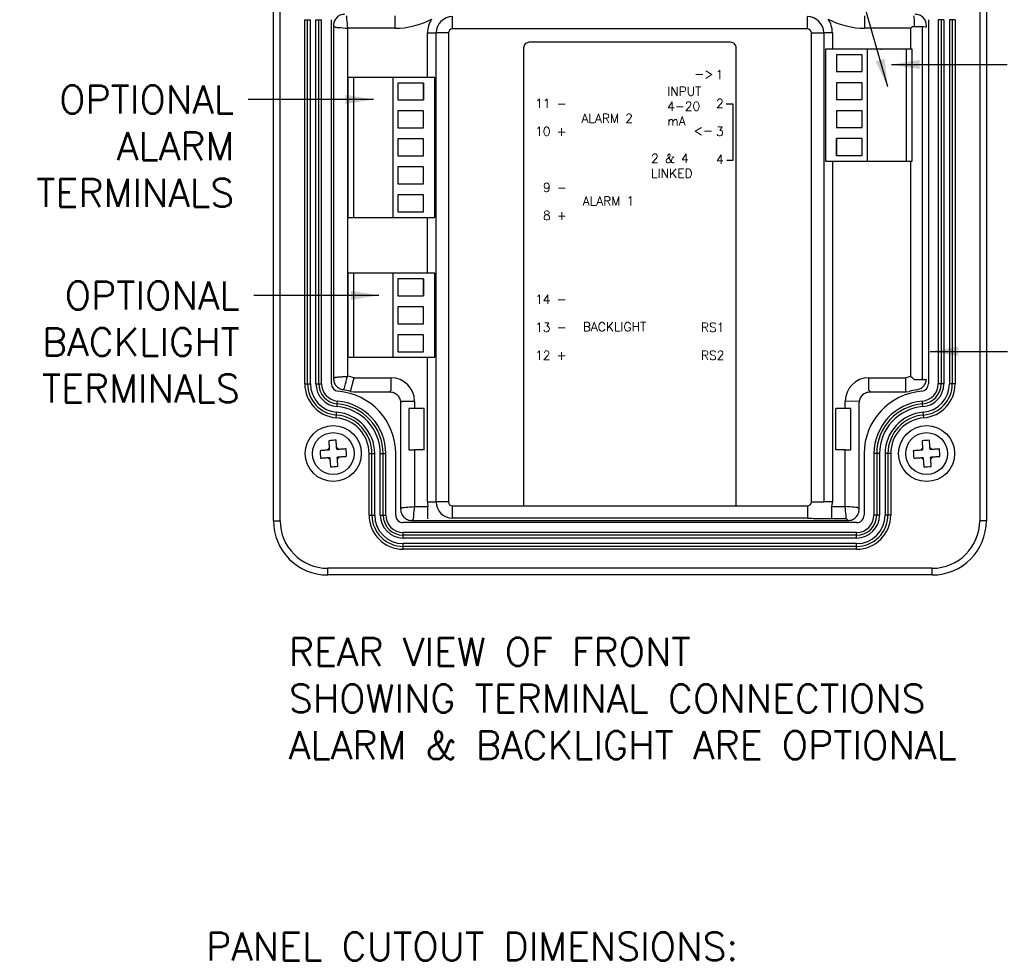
# Model space of a CAD drawing. Extents: x 0 to 391, y 0 to 275.
# Tile 11 of 13: x 235 to 323, y 143 to 227. Entities that reach past the tile are written whole.
import ezdxf

# ---------------------------------------------------------------- set-up
doc = ezdxf.new("R2010")
doc.units = 0
doc.header["$LTSCALE"] = 0.5
doc.header["$MEASUREMENT"] = 0
doc.layers.get('Defpoints').update_dxf_attribs({"color": 104, "lineweight": 0})
doc.layers.add('TEXT', color=5, linetype='Continuous')
doc.styles.add('ROMANS', font='romans', dxfattribs={"height": 2.5})
doc.dimstyles.new('DIMS', dxfattribs={"dimtxt": 2.5, "dimasz": 2.5, "dimexe": 1.25, "dimexo": 2, "dimgap": 1.25, "dimtad": 1, "dimdec": 4, "dimzin": 0, "dimdsep": 46, "dimtxsty": 'ROMANS', "dimcen": 2.5, "dimadec": 0, "dimazin": 0, "dimtfac": 1, "dimtdec": 4, "dimtmove": 0, "dimatfit": 3, "dimfxl": 0, "dimtolj": 1, "dimtzin": 0, "dimarcsym": 0})

msp = doc.modelspace()

# ---------------------------------------------------------------- linework, layer by layer
at = {"color": 7, "linetype": 'Continuous', "lineweight": 25}
for p, q in [((257.764, 181.792), (257.764, 233.399)), ((258.364, 181.792), (258.364, 233.399)), ((320.864, 233.399), (320.864, 181.792)), ((321.464, 233.399), (321.464, 181.792)), ((260.563, 194.021), (260.563, 226.543)), ((260.563, 226.543), (260.813, 226.543)), ((260.813, 194.021), (260.813, 226.543)), ((260.813, 226.543), (261.063, 226.543)), ((261.063, 194.021), (261.063, 226.543)), ((261.563, 194.021), (261.563, 226.543)), ((261.563, 226.543), (261.813, 226.543)), ((261.813, 194.021), (261.813, 226.543)), ((261.813, 226.543), (262.063, 226.543)), ((262.063, 194.021), (262.063, 226.543)), ((262.938, 194.021), (262.938, 226.543)), ((268.614, 226.878), (268.614, 225.779)), ((273.764, 225.721), (273.764, 226.82)), ((305.464, 225.721), (305.464, 226.82)), ((310.614, 225.779), (310.614, 226.878)), ((316.29, 226.543), (316.29, 194.021)), ((317.415, 226.543), (317.165, 226.543)), ((317.165, 226.543), (317.165, 194.021)), ((317.415, 226.543), (317.415, 194.021)), ((317.665, 226.543), (317.415, 226.543)), ((317.665, 226.543), (317.665, 194.021)), ((318.165, 226.543), (318.165, 194.021)), ((318.415, 226.543), (318.165, 226.543)), ((318.415, 226.543), (318.415, 194.021)), ((318.665, 226.543), (318.415, 226.543)), ((318.665, 226.543), (318.665, 194.021)), ((263.277, 225.879), (263.129, 226.027)), ((263.129, 226.027), (263.129, 194.48)), ((268.614, 225.779), (264.377, 225.779)), ((264.377, 225.779), (264.377, 194.691)), ((271.527, 225.36), (272.277, 225.36)), ((271.527, 221.617), (271.527, 225.36)), ((272.303, 225.36), (272.277, 225.36)), ((272.303, 183.474), (272.303, 225.36)), ((273.403, 225.36), (272.303, 225.36)), ((273.403, 225.36), (273.403, 221.621)), ((305.464, 225.721), (273.764, 225.721)), ((305.825, 211.621), (305.825, 225.36)), ((305.825, 225.36), (306.925, 225.36)), ((306.925, 225.36), (306.925, 183.474)), ((306.925, 225.36), (306.951, 225.36)), ((307.701, 225.36), (306.951, 225.36)), ((307.701, 225.36), (307.701, 223.917)), ((314.714, 225.779), (310.614, 225.779)), ((314.714, 223.917), (314.714, 225.779)), ((315.017, 225.917), (314.846, 225.917)), ((315.714, 225.917), (315.714, 194.417)), ((315.989, 225.917), (316.099, 225.917)), ((316.099, 225.917), (316.099, 226.027)), ((271.527, 221.388), (271.527, 221.617)), ((273.403, 221.621), (273.403, 183.474)), ((307.701, 213.917), (307.701, 196.117)), ((314.714, 194.664), (314.714, 213.917)), ((305.825, 183.474), (305.825, 211.621)), ((271.527, 203.888), (271.527, 208.888)), ((271.527, 183.474), (271.527, 196.388)), ((307.701, 196.117), (307.701, 183.474)), ((263.129, 194.48), (263.277, 194.607)), ((264.97, 194.555), (268.278, 194.555)), ((268.278, 193.455), (268.278, 194.555)), ((310.95, 193.455), (310.95, 194.555)), ((310.95, 194.555), (314.258, 194.555)), ((314.994, 194.417), (315.089, 194.417)), ((315.948, 194.417), (316.099, 194.417)), ((260.563, 194.021), (260.813, 194.021)), ((260.813, 194.021), (261.063, 194.021)), ((261.563, 194.021), (261.813, 194.021)), ((261.813, 194.021), (262.063, 194.021)), ((317.415, 194.021), (317.165, 194.021)), ((317.665, 194.021), (317.415, 194.021)), ((318.415, 194.021), (318.165, 194.021)), ((318.665, 194.021), (318.415, 194.021)), ((264.667, 193.344), (264.936, 193.307)), ((264.936, 193.307), (268.129, 193.307)), ((268.129, 193.307), (268.278, 193.455)), ((310.95, 193.455), (311.099, 193.307)), ((311.099, 193.307), (314.292, 193.307)), ((314.292, 193.307), (314.272, 193.455)), ((314.292, 193.307), (314.561, 193.344)), ((263.448, 191.977), (263.468, 192.227)), ((263.468, 192.227), (263.488, 192.476)), ((269.277, 192.456), (269.129, 192.307)), ((269.129, 192.307), (269.129, 182.806)), ((269.277, 192.456), (270.377, 192.456)), ((269.87, 191.815), (269.87, 188.118)), ((270.377, 192.456), (270.377, 191.822)), ((271.226, 191.822), (270.377, 191.822)), ((271.226, 188.112), (271.226, 191.822)), ((308.85, 191.822), (308.002, 191.822)), ((308.002, 188.112), (308.002, 191.822)), ((310.115, 192.433), (308.85, 192.456)), ((308.85, 191.822), (308.85, 192.456)), ((309.358, 188.118), (309.358, 191.815)), ((310.099, 182.806), (310.099, 192.307)), ((315.76, 192.227), (315.74, 192.476)), ((315.78, 191.977), (315.76, 192.227)), ((263.367, 190.981), (263.387, 191.23)), ((263.387, 191.23), (263.407, 191.479)), ((315.841, 191.23), (315.82, 191.479)), ((315.861, 190.981), (315.841, 191.23)), ((266.313, 182.29), (266.313, 187.786)), ((266.313, 187.786), (266.563, 187.786)), ((266.563, 182.29), (266.563, 187.786)), ((266.563, 187.786), (266.813, 187.786)), ((266.813, 182.29), (266.813, 187.786)), ((267.313, 182.29), (267.313, 187.786)), ((267.313, 187.786), (267.563, 187.786)), ((267.563, 182.29), (267.563, 187.786)), ((267.563, 187.786), (267.813, 187.786)), ((267.813, 182.29), (267.813, 187.786)), ((268.688, 182.29), (268.688, 187.786)), ((270.377, 188.112), (270.377, 183.055)), ((271.226, 188.112), (270.377, 188.112)), ((308.85, 188.112), (308.002, 188.112)), ((308.85, 183.055), (308.85, 188.112)), ((310.54, 187.786), (310.54, 182.29)), ((311.665, 187.786), (311.415, 187.786)), ((311.415, 187.786), (311.415, 182.29)), ((311.665, 187.786), (311.665, 182.29)), ((311.915, 187.786), (311.665, 187.786)), ((311.915, 187.786), (311.915, 182.29)), ((312.415, 187.786), (312.415, 182.29)), ((312.665, 187.786), (312.415, 187.786)), ((312.915, 187.786), (312.665, 187.786)), ((312.665, 187.786), (312.665, 182.29)), ((312.915, 187.786), (312.915, 182.29)), ((270.377, 183.055), (271.566, 183.055)), ((271.527, 183.474), (272.277, 183.474)), ((271.566, 181.955), (271.566, 183.055)), ((272.303, 183.474), (272.277, 183.474)), ((273.403, 183.474), (272.303, 183.474)), ((273.764, 182.014), (273.764, 183.113)), ((273.764, 183.113), (292.746, 183.113)), ((292.746, 183.113), (305.464, 183.113)), ((305.464, 183.113), (305.464, 182.014)), ((305.825, 183.474), (306.925, 183.474)), ((306.925, 183.474), (306.951, 183.474)), ((307.701, 183.474), (306.951, 183.474)), ((307.661, 181.955), (307.661, 183.055)), ((307.661, 183.055), (308.85, 183.055)), ((266.313, 182.29), (266.563, 182.29)), ((266.563, 182.29), (266.813, 182.29)), ((267.313, 182.29), (267.563, 182.29)), ((267.563, 182.29), (267.813, 182.29)), ((269.129, 182.806), (269.277, 182.955)), ((309.95, 182.955), (310.099, 182.806)), ((311.665, 182.29), (311.415, 182.29)), ((311.915, 182.29), (311.665, 182.29)), ((312.665, 182.29), (312.415, 182.29)), ((312.915, 182.29), (312.665, 182.29)), ((257.764, 181.792), (258.364, 181.792)), ((309.865, 181.616), (269.362, 181.616)), ((270.277, 181.955), (270.128, 181.807)), ((270.128, 181.807), (309.099, 181.807)), ((292.646, 182.014), (273.764, 182.014)), ((273.764, 182.014), (273.764, 181.987)), ((305.464, 182.014), (292.646, 182.014)), ((305.464, 182.014), (305.464, 181.987)), ((308.95, 181.955), (307.661, 181.955)), ((309.099, 181.807), (308.95, 181.955)), ((321.464, 181.792), (320.864, 181.792)), ((269.362, 180.491), (269.362, 180.741)), ((309.865, 180.741), (269.362, 180.741)), ((309.865, 180.491), (269.362, 180.491)), ((269.362, 180.241), (269.362, 180.491)), ((309.865, 180.491), (309.865, 180.741)), ((309.865, 180.241), (309.865, 180.491)), ((309.865, 180.241), (269.362, 180.241)), ((269.362, 179.491), (269.362, 179.741)), ((309.865, 179.741), (269.362, 179.741)), ((269.362, 179.241), (269.362, 179.491)), ((309.865, 179.491), (269.362, 179.491)), ((309.865, 179.491), (309.865, 179.741)), ((309.865, 179.241), (309.865, 179.491)), ((309.865, 179.241), (269.362, 179.241)), ((262.614, 176.942), (262.614, 177.542)), ((316.614, 177.542), (262.614, 177.542)), ((316.614, 176.942), (262.614, 176.942)), ((316.614, 176.942), (316.614, 177.542))]:
    msp.add_line(p, q, dxfattribs=at)
for p, q in [((310.826, 213.917), (310.826, 223.917)), ((314.326, 213.917), (314.326, 223.917)), ((264.92, 221.388), (264.92, 208.888)), ((268.42, 221.388), (268.42, 208.888)), ((268.87, 220.888), (268.87, 219.388)), ((271.17, 220.888), (271.17, 219.388)), ((308.076, 214.417), (308.076, 215.917)), ((310.376, 214.417), (310.376, 215.917)), ((264.92, 203.888), (264.92, 196.388)), ((268.42, 203.888), (268.42, 196.388)), ((268.87, 203.388), (268.87, 201.888)), ((271.17, 203.388), (271.17, 201.888))]:
    msp.add_line(p, q)
at = {"linetype": 'Continuous', "lineweight": 0}
msp.add_line((312.064, 223.867), (312.051, 223.854), dxfattribs=at)
at = {"color": 7, "linetype": 'Continuous', "lineweight": 25, "flags": 128}
for points in [[(264.277, 226.878), (264.279, 226.854), (264.285, 226.789), (264.295, 226.686), (264.307, 226.55), (264.322, 226.384), (264.339, 226.195), (264.358, 225.991), (264.377, 225.779)], [(263.277, 225.879), (263.302, 225.876), (263.367, 225.87), (263.469, 225.861), (263.606, 225.849), (263.772, 225.834), (263.961, 225.816), (264.165, 225.798), (264.377, 225.779)], [(264.109, 193.621), (264.095, 193.607), (263.978, 193.491)], [(264.667, 193.344), (264.67, 193.364), (264.69, 193.492)], [(262.705, 188.935), (262.711, 188.853), (262.716, 188.771), (262.722, 188.689), (262.727, 188.606), (262.733, 188.523), (262.739, 188.44), (262.744, 188.357), (262.75, 188.273)], [(263.41, 188.318), (263.404, 188.401), (263.398, 188.485), (263.393, 188.568), (263.387, 188.651), (263.382, 188.733), (263.376, 188.816), (263.371, 188.898), (263.365, 188.979)], [(315.711, 188.929), (315.717, 188.847), (315.722, 188.765), (315.728, 188.683), (315.733, 188.6), (315.739, 188.517), (315.745, 188.434), (315.75, 188.351), (315.756, 188.267)], [(316.416, 188.312), (316.41, 188.396), (316.404, 188.479), (316.399, 188.562), (316.393, 188.645), (316.388, 188.728), (316.382, 188.81), (316.377, 188.892), (316.371, 188.973)], [(262.588, 188.088), (262.504, 188.082), (262.421, 188.077), (262.338, 188.071), (262.255, 188.065), (262.172, 188.06), (262.09, 188.054), (262.008, 188.049), (261.927, 188.043)], [(261.971, 187.383), (262.053, 187.389), (262.135, 187.394), (262.217, 187.4), (262.3, 187.405), (262.382, 187.411), (262.466, 187.417), (262.549, 187.422), (262.633, 187.428)], [(264.256, 188.201), (264.175, 188.195), (264.093, 188.19), (264.011, 188.184), (263.928, 188.178), (263.845, 188.173), (263.762, 188.167), (263.679, 188.162), (263.595, 188.156)], [(263.64, 187.496), (263.723, 187.502), (263.807, 187.507), (263.89, 187.513), (263.973, 187.519), (264.055, 187.524), (264.138, 187.53), (264.22, 187.535), (264.301, 187.541)], [(315.594, 188.082), (315.51, 188.076), (315.427, 188.071), (315.344, 188.065), (315.261, 188.059), (315.178, 188.054), (315.096, 188.048), (315.014, 188.043), (314.933, 188.037)], [(314.977, 187.377), (315.059, 187.383), (315.141, 187.388), (315.223, 187.394), (315.305, 187.4), (315.388, 187.405), (315.471, 187.411), (315.555, 187.416), (315.638, 187.422)], [(317.262, 188.195), (317.181, 188.189), (317.099, 188.184), (317.017, 188.178), (316.934, 188.172), (316.851, 188.167), (316.768, 188.161), (316.685, 188.156), (316.601, 188.15)], [(316.646, 187.49), (316.729, 187.496), (316.813, 187.501), (316.896, 187.507), (316.979, 187.513), (317.061, 187.518), (317.144, 187.524), (317.225, 187.529), (317.307, 187.535)], [(262.818, 187.266), (262.824, 187.182), (262.829, 187.099), (262.835, 187.016), (262.84, 186.933), (262.846, 186.85), (262.852, 186.768), (262.857, 186.686), (262.863, 186.605)], [(263.522, 186.649), (263.517, 186.731), (263.511, 186.813), (263.506, 186.895), (263.5, 186.978), (263.495, 187.06), (263.489, 187.144), (263.483, 187.227), (263.478, 187.311)], [(315.824, 187.26), (315.83, 187.177), (315.835, 187.093), (315.841, 187.01), (315.846, 186.927), (315.852, 186.844), (315.858, 186.762), (315.863, 186.68), (315.869, 186.599)], [(316.528, 186.643), (316.523, 186.725), (316.517, 186.807), (316.512, 186.889), (316.506, 186.972), (316.501, 187.055), (316.495, 187.138), (316.489, 187.221), (316.484, 187.305)], [(269.277, 182.955), (269.302, 182.958), (269.367, 182.963), (269.469, 182.973), (269.606, 182.985), (269.772, 183), (269.961, 183.017), (270.165, 183.036), (270.377, 183.055)], [(270.277, 181.955), (270.279, 181.98), (270.285, 182.045), (270.295, 182.147), (270.307, 182.284), (270.322, 182.45), (270.339, 182.639), (270.358, 182.843), (270.377, 183.055)], [(308.95, 181.955), (308.948, 181.98), (308.942, 182.045), (308.933, 182.147), (308.921, 182.284), (308.905, 182.45), (308.888, 182.639), (308.87, 182.843), (308.85, 183.055)], [(309.95, 182.955), (309.926, 182.958), (309.861, 182.963), (309.758, 182.973), (309.621, 182.985), (309.456, 183), (309.267, 183.017), (309.063, 183.036), (308.85, 183.055)]]:
    msp.add_lwpolyline(points, dxfattribs=at)
msp.add_lwpolyline([(299.114, 183.113), (299.114, 224.024, 0.414214), (298.614, 224.524), (280.614, 224.524, 0.414214), (280.114, 224.024), (280.114, 183.113)], format="xyb")
for points in [[(307.076, 223.917), (307.076, 213.917), (314.826, 213.917), (314.826, 223.917)], [(310.376, 221.917), (310.376, 223.417), (308.076, 223.417), (308.076, 221.917)], [(264.42, 221.388), (264.42, 208.888), (272.17, 208.888), (272.17, 221.388)], [(268.87, 220.888), (268.87, 219.388), (271.17, 219.388), (271.17, 220.888)], [(310.376, 219.417), (310.376, 220.917), (308.076, 220.917), (308.076, 219.417)], [(268.87, 218.388), (268.87, 216.888), (271.17, 216.888), (271.17, 218.388)], [(310.376, 216.917), (310.376, 218.417), (308.076, 218.417), (308.076, 216.917)], [(268.87, 215.888), (268.87, 214.388), (271.17, 214.388), (271.17, 215.888)], [(310.376, 214.417), (310.376, 215.917), (308.076, 215.917), (308.076, 214.417)], [(268.87, 213.388), (268.87, 211.888), (271.17, 211.888), (271.17, 213.388)], [(268.87, 210.888), (268.87, 209.388), (271.17, 209.388), (271.17, 210.888)], [(264.42, 203.888), (264.42, 196.388), (272.17, 196.388), (272.17, 203.888)], [(268.87, 203.388), (268.87, 201.888), (271.17, 201.888), (271.17, 203.388)], [(268.87, 200.888), (268.87, 199.388), (271.17, 199.388), (271.17, 200.888)], [(268.87, 198.388), (268.87, 196.888), (271.17, 196.888), (271.17, 198.388)]]:
    msp.add_lwpolyline(points, close=True)
at = {"color": 7, "linetype": 'Continuous', "lineweight": 25}
for centre, radius in [((263.114, 187.792), 2.5), ((316.12, 187.786), 2.5), ((263.114, 187.792), 1.869), ((316.12, 187.786), 1.869)]:
    msp.add_circle(centre, radius, dxfattribs=at)
for centre, radius, start, end in [((268.614, 232.792), 7.013, 270, 297.93565), ((273.764, 225.36), 2.237, 146.4516, 180), ((273.764, 225.36), 1.461, 90, 180), ((305.464, 225.36), 1.461, 0, 90), ((305.464, 225.36), 2.237, 0, 33.5484), ((310.614, 232.792), 7.013, 242.06435, 270), ((273.764, 225.36), 0.361, 90, 180), ((305.464, 225.36), 0.361, 0, 90), ((263.114, 187.792), 7.013, 74.65585, 79.62222), ((316.114, 187.792), 7.013, 101.51466, 105.34415), ((263.613, 194.021), 3.05, 180, 265.36655), ((263.613, 194.021), 2.8, 180, 265.36655), ((263.613, 194.021), 2.55, 180, 265.36655), ((263.613, 194.021), 2.05, 180, 265.36655), ((263.613, 194.021), 1.8, 180, 265.36655), ((263.613, 194.021), 1.55, 180, 265.36655), ((263.613, 194.021), 0.675, 180, 265.36655), ((315.614, 194.021), 0.675, 274.63345, 0), ((315.614, 194.021), 1.55, 274.63345, 0), ((315.614, 194.021), 1.8, 274.63345, 0), ((315.614, 194.021), 2.05, 274.63345, 0), ((315.614, 194.021), 2.55, 274.63345, 0), ((315.614, 194.021), 2.8, 274.63345, 0), ((315.614, 194.021), 3.05, 274.63345, 0), ((263.108, 187.786), 5.58, 0, 85.36655), ((263.114, 187.792), 5.765, 74.37443, 81.37442), ((316.12, 187.786), 5.58, 94.63345, 180), ((316.114, 187.792), 5.765, 98.60839, 105.62557), ((263.108, 187.786), 4.205, 0, 85.36655), ((263.108, 187.786), 4.455, 0, 85.36655), ((263.108, 187.786), 4.705, 0, 85.36655), ((316.12, 187.786), 4.705, 94.63345, 180), ((316.12, 187.786), 4.455, 94.63345, 180), ((316.12, 187.786), 4.205, 94.63345, 180), ((263.108, 187.786), 3.205, 0, 85.36655), ((263.108, 187.786), 3.455, 0, 85.36655), ((263.108, 187.786), 3.705, 0, 85.36655), ((316.12, 187.786), 3.705, 94.63345, 180), ((316.12, 187.786), 3.455, 94.63345, 180), ((316.12, 187.786), 3.205, 94.63345, 180), ((263.114, 187.792), 0.603, 127.09592, 150.63466), ((263.696, 179.179), 9.805, 91.93268, 95.7981), ((263.114, 187.792), 0.603, 37.09592, 60.63466), ((316.12, 187.786), 0.603, 127.09592, 150.63466), ((316.702, 179.174), 9.805, 91.93268, 95.7981), ((316.12, 187.786), 0.603, 37.09592, 60.63466), ((271.73, 188.374), 9.809, 181.93338, 185.79713), ((263.114, 187.792), 0.603, 217.09592, 240.63466), ((263.114, 187.792), 0.497, 135.5835, 142.14708), ((263.114, 187.792), 0.497, 225.5835, 232.14708), ((263.114, 187.792), 0.497, 45.5835, 52.14708), ((263.114, 187.792), 0.497, 315.5835, 322.14708), ((263.114, 187.792), 0.603, 307.09592, 330.63466), ((254.497, 187.21), 9.809, 1.93347, 5.79729), ((324.736, 188.368), 9.809, 181.93338, 185.79713), ((316.12, 187.786), 0.603, 217.09592, 240.63466), ((316.12, 187.786), 0.497, 135.5835, 142.14708), ((316.12, 187.786), 0.497, 225.5835, 232.14708), ((316.12, 187.786), 0.497, 45.5835, 52.14708), ((316.12, 187.786), 0.497, 315.5835, 322.14708), ((316.12, 187.786), 0.603, 307.09592, 330.63466), ((307.503, 187.204), 9.809, 1.93347, 5.79729), ((262.532, 196.41), 9.81, 271.93372, 275.79706), ((315.538, 196.404), 9.81, 271.93372, 275.79706), ((273.764, 183.474), 2.237, 180, 190.79626), ((273.764, 183.474), 1.461, 180, 270), ((273.764, 183.474), 0.361, 180, 270), ((305.464, 183.474), 0.361, 270, 0), ((305.464, 183.474), 2.237, 349.20374, 0), ((269.362, 182.29), 3.049, 180, 270), ((269.362, 182.29), 2.799, 180, 270), ((269.362, 182.29), 2.549, 180, 270), ((269.362, 182.29), 2.049, 180, 270), ((269.362, 182.29), 1.799, 180, 270), ((269.362, 182.29), 1.549, 180, 270), ((269.362, 182.29), 0.674, 180, 270), ((309.865, 182.29), 3.049, 270, 0), ((309.865, 182.29), 2.799, 270, 0), ((309.865, 182.29), 2.549, 270, 0), ((309.865, 182.29), 1.799, 270, 0), ((309.865, 182.29), 2.049, 270, 0), ((309.865, 182.29), 1.549, 270, 0), ((309.865, 182.29), 0.674, 270, 0), ((262.614, 181.792), 4.85, 180, 270), ((262.614, 181.792), 4.25, 180, 270), ((316.614, 181.792), 4.25, 270, 360), ((316.614, 181.792), 4.85, 270, 360)]:
    msp.add_arc(centre, radius, start, end, dxfattribs=at)
for centre, major_axis, ratio, start_param, end_param in [((268.277, 192.455), (1.485, 1.485), 0.999695, 5.497939, 7.068431), ((310.951, 192.455), (-1.485, 1.485), 0.999695, 5.497939, 7.068431), ((270.377, 191.764), (1.1, 0), 0.052408, 1.570796, 2.049974), ((308.85, 191.764), (1.1, 0), 0.052408, 1.091619, 1.570796), ((270.377, 188.17), (1.1, 0), 0.052408, 4.233212, 4.712389), ((308.85, 188.17), (1.1, 0), 0.052408, 4.712389, 5.191566)]:
    msp.add_ellipse(centre, major_axis=major_axis, ratio=ratio, start_param=start_param, end_param=end_param, dxfattribs=at)
for points, knots in [([(264.128, 227.027), (264.06, 227.023), (263.926, 227.015), (263.676, 226.934), (263.404, 226.752), (263.222, 226.48), (263.141, 226.23), (263.133, 226.096), (263.129, 226.027)], [0, 0, 0, 0, 0.130401, 0.257385, 0.499999, 0.742608, 0.869594, 1, 1, 1, 1]), ([(316.099, 226.027), (316.095, 226.096), (316.087, 226.23), (316.006, 226.48), (315.824, 226.752), (315.552, 226.934), (315.302, 227.015), (315.167, 227.023), (315.099, 227.027)], [0, 0, 0, 0, 0.130402, 0.257387, 0.500001, 0.742606, 0.869593, 1, 1, 1, 1]), ([(315.017, 225.917), (315.024, 225.963), (315.04, 226.073), (315.048, 226.244), (315.047, 226.433), (315.034, 226.626), (315.009, 226.772), (314.98, 226.857), (314.961, 226.877), (314.951, 226.878), (314.95, 226.878)], [0, 0, 0, 0, 0.0898721, 0.2145443, 0.3438637, 0.503649, 0.7060385, 0.8484033, 0.9969773, 1, 1, 1, 1]), ([(314.846, 225.917), (314.803, 225.872), (314.759, 225.826), (314.715, 225.78), (314.714, 225.779)], [0, 0, 0, 0, 0.975485, 1, 1, 1, 1]), ([(315.946, 225.917), (315.935, 225.917), (315.911, 225.917), (315.747, 225.917), (315.51, 225.917), (315.252, 225.917), (315.083, 225.917), (315.017, 225.917)], [0, 0, 0, 0, 0.216045, 0.432155, 0.646776, 0.861221, 1, 1, 1, 1]), ([(263.129, 194.48), (263.141, 194.359), (263.166, 194.122), (263.357, 193.816), (263.63, 193.582), (263.861, 193.522), (263.978, 193.491)], [0, 0, 0, 0, 0.255481, 0.49994, 0.744507, 1, 1, 1, 1]), ([(263.277, 194.607), (263.288, 194.608), (263.307, 194.609), (263.447, 194.62), (263.689, 194.638), (263.977, 194.66), (264.217, 194.678), (264.322, 194.686), (264.376, 194.69), (264.377, 194.691)], [0, 0, 0, 0, 0.18006, 0.35082, 0.563597, 0.815434, 0.905415, 0.997188, 1, 1, 1, 1]), ([(264.109, 193.621), (264.111, 193.631), (264.116, 193.65), (264.149, 193.786), (264.206, 194.023), (264.288, 194.347), (264.35, 194.588), (264.377, 194.689), (264.377, 194.691)], [0, 0, 0, 0, 0.180168, 0.351013, 0.563866, 0.815786, 0.997186, 1, 1, 1, 1]), ([(264.69, 193.492), (264.693, 193.505), (264.701, 193.533), (264.75, 193.719), (264.821, 193.989), (264.897, 194.277), (264.947, 194.468), (264.967, 194.543), (264.969, 194.553), (264.97, 194.555)], [0, 0, 0, 0, 0.215588, 0.430727, 0.646157, 0.862896, 0.982383, 0.996096, 1, 1, 1, 1]), ([(314.272, 193.455), (314.271, 193.47), (314.271, 193.498), (314.269, 193.69), (314.265, 193.97), (314.262, 194.267), (314.259, 194.465), (314.258, 194.543), (314.258, 194.553), (314.258, 194.555)], [0, 0, 0, 0, 0.2155876, 0.4307266, 0.6461575, 0.8628968, 0.9823835, 0.9960955, 1, 1, 1, 1]), ([(314.714, 194.664), (314.715, 194.663), (314.81, 194.581), (314.903, 194.498), (314.994, 194.417)], [0, 0, 0, 0, 0.012605, 1, 1, 1, 1]), ([(315.089, 194.417), (315.19, 194.417), (315.391, 194.417), (315.652, 194.417), (315.844, 194.417), (315.934, 194.417), (315.944, 194.417), (315.948, 194.417)], [0, 0, 0, 0, 0.222218, 0.444528, 0.665231, 0.887054, 1, 1, 1, 1]), ([(315.251, 193.492), (315.363, 193.52), (315.584, 193.577), (315.85, 193.793), (316.043, 194.078), (316.08, 194.302), (316.099, 194.417)], [0, 0, 0, 0, 0.254962, 0.499985, 0.744968, 1, 1, 1, 1]), ([(268.129, 193.307), (268.26, 193.292), (268.522, 193.262), (268.852, 193.03), (269.084, 192.7), (269.114, 192.438), (269.129, 192.307)], [0, 0, 0, 0, 0.250023, 0.5, 0.749977, 1, 1, 1, 1]), ([(310.099, 192.307), (310.114, 192.438), (310.144, 192.7), (310.375, 193.03), (310.706, 193.262), (310.968, 193.292), (311.099, 193.307)], [0, 0, 0, 0, 0.250023, 0.5, 0.749977, 1, 1, 1, 1]), ([(262.75, 188.273), (262.75, 188.268), (262.753, 188.233), (262.756, 188.189), (262.758, 188.147), (262.759, 188.14)], [0, 0, 0, 0, 0.116743, 0.839382, 1, 1, 1, 1]), ([(263.419, 188.184), (263.418, 188.192), (263.415, 188.233), (263.413, 188.277), (263.41, 188.313), (263.41, 188.318)], [0, 0, 0, 0, 0.160618, 0.883257, 1, 1, 1, 1]), ([(315.756, 188.267), (315.756, 188.262), (315.759, 188.227), (315.762, 188.183), (315.764, 188.141), (315.765, 188.134)], [0, 0, 0, 0, 0.116743, 0.839382, 1, 1, 1, 1]), ([(316.425, 188.178), (316.424, 188.186), (316.421, 188.227), (316.418, 188.271), (316.416, 188.307), (316.416, 188.312)], [0, 0, 0, 0, 0.160618, 0.883257, 1, 1, 1, 1]), ([(262.721, 188.097), (262.714, 188.096), (262.672, 188.094), (262.629, 188.091), (262.593, 188.088), (262.588, 188.088)], [0, 0, 0, 0, 0.1606177, 0.8832571, 1, 1, 1, 1]), ([(262.633, 187.428), (262.638, 187.428), (262.673, 187.431), (262.717, 187.434), (262.759, 187.436), (262.766, 187.437)], [0, 0, 0, 0, 0.1167429, 0.8393823, 1, 1, 1, 1]), ([(262.809, 187.4), (262.809, 187.392), (262.812, 187.35), (262.815, 187.307), (262.818, 187.271), (262.818, 187.266)], [0, 0, 0, 0, 0.160618, 0.883257, 1, 1, 1, 1]), ([(263.595, 188.156), (263.59, 188.156), (263.555, 188.153), (263.511, 188.15), (263.469, 188.147), (263.462, 188.147)], [0, 0, 0, 0, 0.116743, 0.8393823, 1, 1, 1, 1]), ([(263.478, 187.311), (263.477, 187.316), (263.475, 187.351), (263.472, 187.395), (263.469, 187.437), (263.469, 187.444)], [0, 0, 0, 0, 0.1167429, 0.8393824, 1, 1, 1, 1]), ([(263.506, 187.487), (263.514, 187.488), (263.555, 187.49), (263.599, 187.493), (263.635, 187.496), (263.64, 187.496)], [0, 0, 0, 0, 0.1606177, 0.8832571, 1, 1, 1, 1]), ([(315.727, 188.091), (315.72, 188.09), (315.678, 188.088), (315.635, 188.085), (315.599, 188.082), (315.594, 188.082)], [0, 0, 0, 0, 0.1606177, 0.8832571, 1, 1, 1, 1]), ([(315.638, 187.422), (315.643, 187.422), (315.679, 187.425), (315.723, 187.428), (315.764, 187.431), (315.772, 187.431)], [0, 0, 0, 0, 0.1167429, 0.8393823, 1, 1, 1, 1]), ([(315.815, 187.394), (315.815, 187.386), (315.818, 187.345), (315.821, 187.301), (315.824, 187.265), (315.824, 187.26)], [0, 0, 0, 0, 0.160618, 0.883257, 1, 1, 1, 1]), ([(316.601, 188.15), (316.596, 188.15), (316.56, 188.147), (316.517, 188.144), (316.475, 188.141), (316.468, 188.141)], [0, 0, 0, 0, 0.116743, 0.8393823, 1, 1, 1, 1]), ([(316.484, 187.305), (316.483, 187.31), (316.481, 187.345), (316.478, 187.389), (316.475, 187.431), (316.475, 187.438)], [0, 0, 0, 0, 0.1167429, 0.8393824, 1, 1, 1, 1]), ([(316.512, 187.481), (316.52, 187.482), (316.561, 187.484), (316.605, 187.487), (316.641, 187.49), (316.646, 187.49)], [0, 0, 0, 0, 0.1606177, 0.8832571, 1, 1, 1, 1]), ([(269.129, 182.806), (269.133, 182.738), (269.141, 182.604), (269.222, 182.354), (269.404, 182.082), (269.676, 181.9), (269.926, 181.819), (270.06, 181.811), (270.128, 181.807)], [0, 0, 0, 0, 0.130398, 0.257383, 0.5, 0.742606, 0.869593, 1, 1, 1, 1]), ([(309.099, 181.807), (309.167, 181.811), (309.302, 181.819), (309.552, 181.9), (309.824, 182.082), (310.006, 182.354), (310.087, 182.604), (310.095, 182.738), (310.099, 182.806)], [0, 0, 0, 0, 0.130401, 0.257386, 0.5, 0.742606, 0.869593, 1, 1, 1, 1]), ([(307.661, 181.955), (307.472, 181.956), (307.065, 181.956), (306.485, 181.962), (306.026, 181.969), (305.716, 181.978), (305.567, 181.983), (305.488, 181.986), (305.476, 181.987), (305.465, 181.987), (305.464, 181.987)], [0, 0, 0, 0, 0.186617, 0.402057, 0.629272, 0.811886, 0.971462, 0.971968, 0.997992, 1, 1, 1, 1])]:
    msp.add_open_spline(points, degree=3, knots=knots, dxfattribs=at)
at = {"layer": 'TEXT'}
for p, q in [((298.214, 219.029), (298.82, 219.029)), ((298.82, 219.029), (298.82, 213.975)), ((298.82, 213.975), (298.275, 213.975))]:
    msp.add_line(p, q, dxfattribs=at)

# ---------------------------------------------------------------- texts
at = {"style": 'ROMANS'}
for s, p in [('1', (297.276, 221.237)), ('11 -', (281.148, 218.662)), ('2', (297.307, 218.662)), ('ALARM 2', (285.286, 217.332)), ('10 +', (281.148, 216.162)), ('<-', (295.311, 216.235)), ('3', (297.307, 216.162)), ('4', (297.307, 213.662)), ('9 -', (281.849, 211.162)), ('ALARM 1', (285.404, 209.94)), ('8 +', (281.849, 208.662)), ('14 -', (281.148, 201.162)), ('13 -', (281.148, 198.662)), ('BACKLIGHT', (285.404, 198.71)), ('12 +', (281.148, 196.162))]:
    msp.add_text(s, height=0.8, dxfattribs=at).set_placement(p)
at = {"char_height": 0.8, "width": 7.60981, "attachment_point": 1, "style": 'ROMANS'}
for s, insert in [('{->}', (295.363, 222.101)), ('{INPUT\\P4-20 \\PmA}', (292.942, 220.55)), ('{2 & 4 \\PLINKED}', (291.504, 214.551))]:
    msp.add_mtext(s, dxfattribs=dict(at, insert=insert))
at = {"layer": 'Defpoints', "style": 'ROMANS'}
for s, p in [('RS1', (295.952, 198.662)), ('RS2', (295.952, 196.162))]:
    msp.add_text(s, height=0.8, dxfattribs=at).set_placement(p)
at = {"layer": 'TEXT', "char_height": 2.5, "style": 'ROMANS'}
for s, insert, width, attachment_point in [('OPTIONAL\\PALARM\\PTERMINALS', (254.259, 220.67), 50, 3), ('{OPTIONAL\\PBACKLIGHT\\PTERMINALS}', (254.759, 203.17), 50, 3), ('{REAR VIEW OF FRONT \\PSHOWING TERMINAL CONNECTIONS\\PALARM & BACKLIGHT ARE OPTIONAL\\P\\P }', (259.136, 171.322), 75.27057, 1), ('{PANEL CUTOUT DIMENSIONS:}', (251.738, 143.759), 182.47237, 4)]:
    msp.add_mtext(s, dxfattribs=dict(at, insert=insert, width=width, attachment_point=attachment_point))

# ---------------------------------------------------------------- leaders
at = {"layer": 'TEXT', "annotation_type": 0, "has_hookline": 1}
for points, hookline_direction, text_width in [([(312.66, 220.532), (305.014, 247.026), (302.514, 247.026)], 1, 33.806), ([(312.99, 222.536), (323.303, 222.536)], 0, 19.163), ([(266.692, 219.42), (255.509, 219.42)], 1, 19.163), ([(267.192, 201.92), (256.009, 201.92)], 1, 19.163), ([(316.448, 196.917), (323.352, 196.917)], 0, 26.194)]:
    msp.add_leader(points, dimstyle='DIMS', override={"dimtad": 0, "dimdec": 2, "dimlfac": 2, "dimdsep": 0, "dimtdec": 2, "dimtmove": 2}, dxfattribs=dict(at, hookline_direction=hookline_direction, text_width=text_width))

doc.saveas('drawing.dxf')
